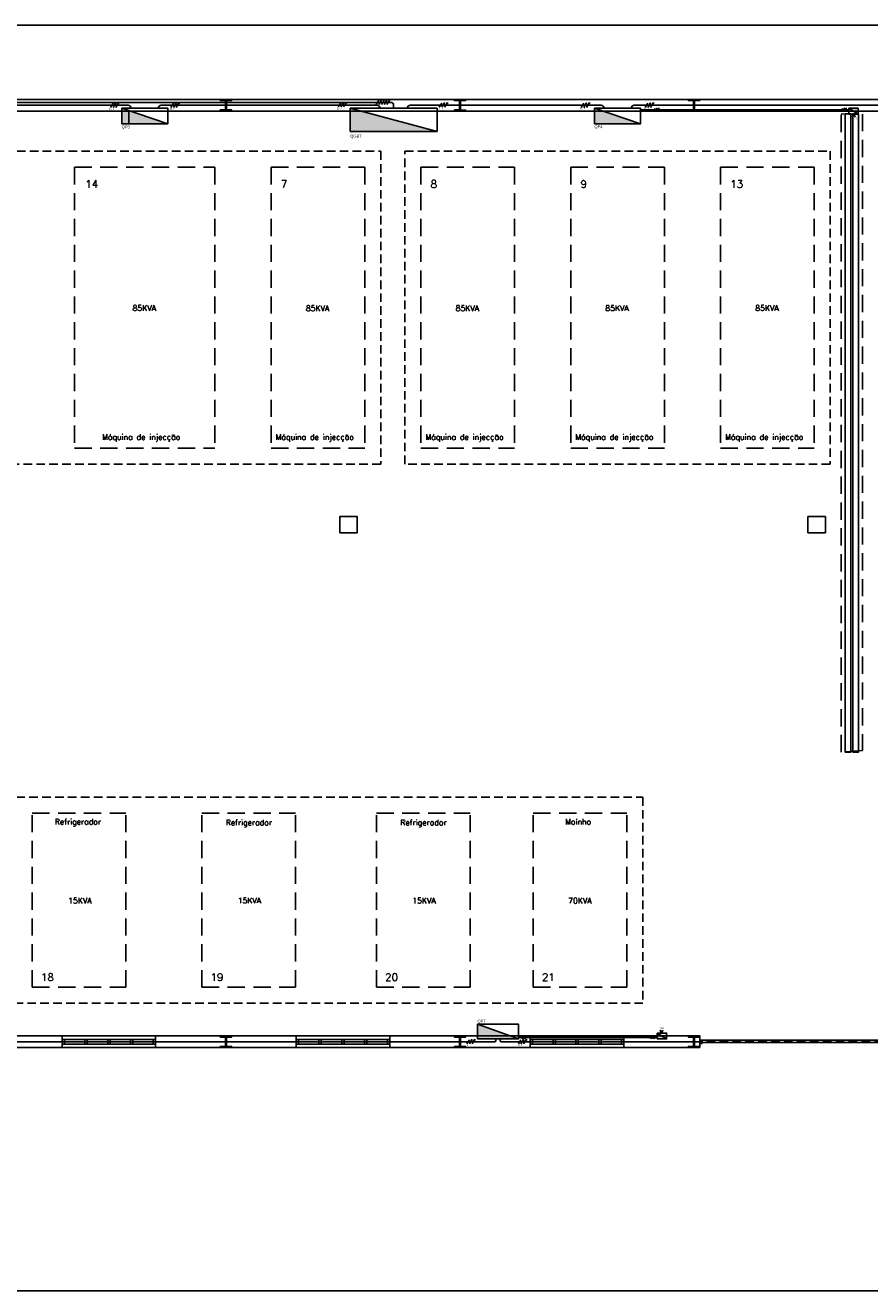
# Model space of a CAD drawing. Header units: millimetres. Extents: x -559 to 10735, y -2326 to 222.
# Tile 38 of 256: x 176 to 225, y 73 to 147. Entities that reach past the tile are written whole.
import ezdxf

# ---------------------------------------------------------------- set-up
doc = ezdxf.new("R2010")
doc.units = ezdxf.units.MM
doc.header["$LTSCALE"] = 4
doc.linetypes.add('HIDDEN', pattern=[0.375, 0.25, -0.125])
doc.linetypes.add('HIDDEN2', pattern=[0.1875, 0.125, -0.0625])
for name, color, linetype in [('Caminhos entre Quadros Eletricos', 2, 'Continuous'), ('Extremos da Area Total', 253, 'Continuous'), ('Identificaçao de Comodos', 251, 'Continuous'), ('Planta Baixa', 251, 'Continuous'), ('Quadros de Alimentaçao', 30, 'Continuous'), ('Quadros de Tomadas', 20, 'Continuous'), ('Separaçao de Cargas', 82, 'Continuous'), ('TRAY', 1, 'Continuous')]:
    doc.layers.add(name, color=color, linetype=linetype)
doc.styles.add('ROMANS8', font='romans8', dxfattribs={"height": 0.2})

# ---------------------------------------------------------------- blocks, each defined once
blk = doc.blocks.new('AUW01D3S-flat-22-flat-1')
at = {"color": 9}
for p, q in [((0, 0.125), (-2, 0.125)), ((0, -0.125), (-2, -0.125))]:
    blk.add_line(p, q, dxfattribs=at)
blk = doc.blocks.new('AUD18D1S-flat-52-flat-1')
at = {"color": 9}
for p, q in [((-2, -0.125), (-2, 0.125)), ((0, 0.125), (0, -0.125))]:
    blk.add_line(p, q, dxfattribs=at)
blk = doc.blocks.new('AUD19D1S-flat-52-flat-1')
at = {"color": 9}
for p, q in [((-2, 0), (-2, 0)), ((0, 0), (0, 0))]:
    blk.add_line(p, q, dxfattribs=at)
blk = doc.blocks.new('AUD37D1S-flat-152-flat-1')
at = {"color": 9}
for p, q in [((-0.05, 0.05), (-0.05, -0.05)), ((0, 0.05), (-0.05, 0.05)), ((0, -0.05), (0, 0.05)), ((-0.05, -0.05), (0, -0.05))]:
    blk.add_line(p, q, dxfattribs=at)
at = {"color": 9, "width": 0.5, "flags": 3}
for p in [(-0.05, 0), (-0.05, -0.05)]:
    blk.add_attdef('JAMBPT', p, '', height=0.01, rotation=180, dxfattribs=at)
at = {"color": 9, "oblique": 36.8699, "width": 1.25, "flags": 3}
for p in [(-0.05, 0.05), (-0.05, 0), (-0.05, -0.05)]:
    blk.add_attdef('JAMBPT', p, '', height=0.00632, rotation=243.4349, dxfattribs=at)
blk = doc.blocks.new('AUD37D1S-flat-151-flat-1')
at = {"color": 9}
for p, q in [((0, -0.05), (0, 0.05)), ((0, 0.05), (0.05, 0.05)), ((0.05, 0.05), (0.05, -0.05)), ((0.05, -0.05), (0, -0.05))]:
    blk.add_line(p, q, dxfattribs=at)
at = {"color": 9, "text_generation_flag": 4, "width": 1.25, "flags": 3}
for p in [(0.05, 0.05), (0.05, 0), (0.05, -0.05)]:
    blk.add_attdef('JAMBPT', p, '', height=0.00632, rotation=296.5651, dxfattribs=at)
at = {"color": 9, "text_generation_flag": 4, "width": 0.5, "flags": 3}
for p in [(0.05, 0), (0.05, -0.05)]:
    blk.add_attdef('JAMBPT', p, '', height=0.01, dxfattribs=at)
blk = doc.blocks.new('AUD40D1S-flat-44-flat-1')
at = {"color": 9}
for p, q in [((-1, 0.05), (-1, -0.05)), ((1, 0.05), (-1, 0.05)), ((1, -0.05), (1, 0.05)), ((-1, -0.05), (1, -0.05))]:
    blk.add_line(p, q, dxfattribs=at)
blk = doc.blocks.new('AUD40D1S-flat-43-flat-1')
at = {"color": 9}
for p, q in [((-1, 0.05), (-1, -0.05)), ((1, 0.05), (-1, 0.05)), ((1, -0.05), (1, 0.05)), ((-1, -0.05), (1, -0.05))]:
    blk.add_line(p, q, dxfattribs=at)
blk = doc.blocks.new('AUD37D1S-flat-150-flat-1')
at = {"color": 9}
for p, q in [((-0.05, 0.05), (-0.05, -0.05)), ((0, 0.05), (-0.05, 0.05)), ((0, -0.05), (0, 0.05)), ((-0.05, -0.05), (0, -0.05))]:
    blk.add_line(p, q, dxfattribs=at)
at = {"color": 9, "width": 0.5, "flags": 3}
for p in [(-0.05, 0), (-0.05, -0.05)]:
    blk.add_attdef('JAMBPT', p, '', height=0.01, rotation=180, dxfattribs=at)
at = {"color": 9, "oblique": 36.8699, "width": 1.25, "flags": 3}
for p in [(-0.05, 0.05), (-0.05, 0), (-0.05, -0.05)]:
    blk.add_attdef('JAMBPT', p, '', height=0.00632, rotation=243.4349, dxfattribs=at)
blk = doc.blocks.new('AUD37D1S-flat-149-flat-1')
at = {"color": 9}
for p, q in [((-0.05, 0.05), (-0.05, -0.05)), ((0, 0.05), (-0.05, 0.05)), ((0, -0.05), (0, 0.05)), ((-0.05, -0.05), (0, -0.05))]:
    blk.add_line(p, q, dxfattribs=at)
at = {"color": 9, "width": 0.5, "flags": 3}
for p in [(-0.05, 0), (-0.05, -0.05)]:
    blk.add_attdef('JAMBPT', p, '', height=0.01, rotation=180, dxfattribs=at)
at = {"color": 9, "oblique": 36.8699, "width": 1.25, "flags": 3}
for p in [(-0.05, 0.05), (-0.05, 0), (-0.05, -0.05)]:
    blk.add_attdef('JAMBPT', p, '', height=0.00632, rotation=243.4349, dxfattribs=at)
blk = doc.blocks.new('AUD37D1S-flat-148-flat-1')
at = {"color": 9}
for p, q in [((-0.05, 0.05), (-0.05, -0.05)), ((0, 0.05), (-0.05, 0.05)), ((0, -0.05), (0, 0.05)), ((-0.05, -0.05), (0, -0.05))]:
    blk.add_line(p, q, dxfattribs=at)
at = {"color": 9, "width": 0.5, "flags": 3}
for p in [(-0.05, 0), (-0.05, -0.05)]:
    blk.add_attdef('JAMBPT', p, '', height=0.01, rotation=180, dxfattribs=at)
at = {"color": 9, "oblique": 36.8699, "width": 1.25, "flags": 3}
for p in [(-0.05, 0.05), (-0.05, 0), (-0.05, -0.05)]:
    blk.add_attdef('JAMBPT', p, '', height=0.00632, rotation=243.4349, dxfattribs=at)
blk = doc.blocks.new('AUW01D1S-flat-68-flat-1')
at = {"color": 9}
blk.add_line((0.21875, 0), (-0.21875, 0), dxfattribs=at)
blk = doc.blocks.new('AUW01D1S-flat-67-flat-1')
at = {"color": 9}
blk.add_line((0.21875, 0), (-0.21875, 0), dxfattribs=at)
blk = doc.blocks.new('AUW01D1S-flat-66-flat-1')
at = {"color": 9}
blk.add_line((0.21875, 0), (-0.21875, 0), dxfattribs=at)
blk = doc.blocks.new('AUW01D1S-flat-65-flat-1')
at = {"color": 9}
blk.add_line((0.21875, 0), (-0.21875, 0), dxfattribs=at)
blk = doc.blocks.new('AUW01D3S-flat-21-flat-1')
at = {"color": 9}
for p, q in [((0, 0.125), (-2, 0.125)), ((0, -0.125), (-2, -0.125))]:
    blk.add_line(p, q, dxfattribs=at)
blk = doc.blocks.new('AUD18D1S-flat-51-flat-1')
at = {"color": 9}
for p, q in [((-2, -0.125), (-2, 0.125)), ((0, 0.125), (0, -0.125))]:
    blk.add_line(p, q, dxfattribs=at)
blk = doc.blocks.new('AUD19D1S-flat-51-flat-1')
at = {"color": 9}
for p, q in [((-2, 0), (-2, 0)), ((0, 0), (0, 0))]:
    blk.add_line(p, q, dxfattribs=at)
blk = doc.blocks.new('AUD37D1S-flat-147-flat-1')
at = {"color": 9}
for p, q in [((-0.05, 0.05), (-0.05, -0.05)), ((0, 0.05), (-0.05, 0.05)), ((0, -0.05), (0, 0.05)), ((-0.05, -0.05), (0, -0.05))]:
    blk.add_line(p, q, dxfattribs=at)
at = {"color": 9, "width": 0.5, "flags": 3}
for p in [(-0.05, 0), (-0.05, -0.05)]:
    blk.add_attdef('JAMBPT', p, '', height=0.01, rotation=180, dxfattribs=at)
at = {"color": 9, "oblique": 36.8699, "width": 1.25, "flags": 3}
for p in [(-0.05, 0.05), (-0.05, 0), (-0.05, -0.05)]:
    blk.add_attdef('JAMBPT', p, '', height=0.00632, rotation=243.4349, dxfattribs=at)
blk = doc.blocks.new('AUD37D1S-flat-146-flat-1')
at = {"color": 9}
for p, q in [((0, -0.05), (0, 0.05)), ((0, 0.05), (0.05, 0.05)), ((0.05, 0.05), (0.05, -0.05)), ((0.05, -0.05), (0, -0.05))]:
    blk.add_line(p, q, dxfattribs=at)
at = {"color": 9, "text_generation_flag": 4, "width": 1.25, "flags": 3}
for p in [(0.05, 0.05), (0.05, 0), (0.05, -0.05)]:
    blk.add_attdef('JAMBPT', p, '', height=0.00632, rotation=296.5651, dxfattribs=at)
at = {"color": 9, "text_generation_flag": 4, "width": 0.5, "flags": 3}
for p in [(0.05, 0), (0.05, -0.05)]:
    blk.add_attdef('JAMBPT', p, '', height=0.01, dxfattribs=at)
blk = doc.blocks.new('AUD40D1S-flat-42-flat-1')
at = {"color": 9}
for p, q in [((-1, 0.05), (-1, -0.05)), ((1, 0.05), (-1, 0.05)), ((1, -0.05), (1, 0.05)), ((-1, -0.05), (1, -0.05))]:
    blk.add_line(p, q, dxfattribs=at)
blk = doc.blocks.new('AUD40D1S-flat-41-flat-1')
at = {"color": 9}
for p, q in [((-1, 0.05), (-1, -0.05)), ((1, 0.05), (-1, 0.05)), ((1, -0.05), (1, 0.05)), ((-1, -0.05), (1, -0.05))]:
    blk.add_line(p, q, dxfattribs=at)
blk = doc.blocks.new('AUD37D1S-flat-145-flat-1')
at = {"color": 9}
for p, q in [((-0.05, 0.05), (-0.05, -0.05)), ((0, 0.05), (-0.05, 0.05)), ((0, -0.05), (0, 0.05)), ((-0.05, -0.05), (0, -0.05))]:
    blk.add_line(p, q, dxfattribs=at)
at = {"color": 9, "width": 0.5, "flags": 3}
for p in [(-0.05, 0), (-0.05, -0.05)]:
    blk.add_attdef('JAMBPT', p, '', height=0.01, rotation=180, dxfattribs=at)
at = {"color": 9, "oblique": 36.8699, "width": 1.25, "flags": 3}
for p in [(-0.05, 0.05), (-0.05, 0), (-0.05, -0.05)]:
    blk.add_attdef('JAMBPT', p, '', height=0.00632, rotation=243.4349, dxfattribs=at)
blk = doc.blocks.new('AUD37D1S-flat-144-flat-1')
at = {"color": 9}
for p, q in [((-0.05, 0.05), (-0.05, -0.05)), ((0, 0.05), (-0.05, 0.05)), ((0, -0.05), (0, 0.05)), ((-0.05, -0.05), (0, -0.05))]:
    blk.add_line(p, q, dxfattribs=at)
at = {"color": 9, "width": 0.5, "flags": 3}
for p in [(-0.05, 0), (-0.05, -0.05)]:
    blk.add_attdef('JAMBPT', p, '', height=0.01, rotation=180, dxfattribs=at)
at = {"color": 9, "oblique": 36.8699, "width": 1.25, "flags": 3}
for p in [(-0.05, 0.05), (-0.05, 0), (-0.05, -0.05)]:
    blk.add_attdef('JAMBPT', p, '', height=0.00632, rotation=243.4349, dxfattribs=at)
blk = doc.blocks.new('AUD37D1S-flat-143-flat-1')
at = {"color": 9}
for p, q in [((-0.05, 0.05), (-0.05, -0.05)), ((0, 0.05), (-0.05, 0.05)), ((0, -0.05), (0, 0.05)), ((-0.05, -0.05), (0, -0.05))]:
    blk.add_line(p, q, dxfattribs=at)
at = {"color": 9, "width": 0.5, "flags": 3}
for p in [(-0.05, 0), (-0.05, -0.05)]:
    blk.add_attdef('JAMBPT', p, '', height=0.01, rotation=180, dxfattribs=at)
at = {"color": 9, "oblique": 36.8699, "width": 1.25, "flags": 3}
for p in [(-0.05, 0.05), (-0.05, 0), (-0.05, -0.05)]:
    blk.add_attdef('JAMBPT', p, '', height=0.00632, rotation=243.4349, dxfattribs=at)
blk = doc.blocks.new('AUW01D1S-flat-64-flat-1')
at = {"color": 9}
blk.add_line((0.21875, 0), (-0.21875, 0), dxfattribs=at)
blk = doc.blocks.new('AUW01D1S-flat-63-flat-1')
at = {"color": 9}
blk.add_line((0.21875, 0), (-0.21875, 0), dxfattribs=at)
blk = doc.blocks.new('AUW01D1S-flat-62-flat-1')
at = {"color": 9}
blk.add_line((0.21875, 0), (-0.21875, 0), dxfattribs=at)
blk = doc.blocks.new('AUW01D1S-flat-61-flat-1')
at = {"color": 9}
blk.add_line((0.21875, 0), (-0.21875, 0), dxfattribs=at)
blk = doc.blocks.new('AUW01D3S-flat-20-flat-1')
at = {"color": 9}
for p, q in [((0, 0.125), (-2, 0.125)), ((0, -0.125), (-2, -0.125))]:
    blk.add_line(p, q, dxfattribs=at)
blk = doc.blocks.new('AUD18D1S-flat-50-flat-1')
at = {"color": 9}
for p, q in [((-2, -0.125), (-2, 0.125)), ((0, 0.125), (0, -0.125))]:
    blk.add_line(p, q, dxfattribs=at)
blk = doc.blocks.new('AUD19D1S-flat-50-flat-1')
at = {"color": 9}
for p, q in [((-2, 0), (-2, 0)), ((0, 0), (0, 0))]:
    blk.add_line(p, q, dxfattribs=at)
blk = doc.blocks.new('AUD37D1S-flat-142-flat-1')
at = {"color": 9}
for p, q in [((-0.05, 0.05), (-0.05, -0.05)), ((0, 0.05), (-0.05, 0.05)), ((0, -0.05), (0, 0.05)), ((-0.05, -0.05), (0, -0.05))]:
    blk.add_line(p, q, dxfattribs=at)
at = {"color": 9, "width": 0.5, "flags": 3}
for p in [(-0.05, 0), (-0.05, -0.05)]:
    blk.add_attdef('JAMBPT', p, '', height=0.01, rotation=180, dxfattribs=at)
at = {"color": 9, "oblique": 36.8699, "width": 1.25, "flags": 3}
for p in [(-0.05, 0.05), (-0.05, 0), (-0.05, -0.05)]:
    blk.add_attdef('JAMBPT', p, '', height=0.00632, rotation=243.4349, dxfattribs=at)
blk = doc.blocks.new('AUD37D1S-flat-141-flat-1')
at = {"color": 9}
for p, q in [((0, -0.05), (0, 0.05)), ((0, 0.05), (0.05, 0.05)), ((0.05, 0.05), (0.05, -0.05)), ((0.05, -0.05), (0, -0.05))]:
    blk.add_line(p, q, dxfattribs=at)
at = {"color": 9, "text_generation_flag": 4, "width": 1.25, "flags": 3}
for p in [(0.05, 0.05), (0.05, 0), (0.05, -0.05)]:
    blk.add_attdef('JAMBPT', p, '', height=0.00632, rotation=296.5651, dxfattribs=at)
at = {"color": 9, "text_generation_flag": 4, "width": 0.5, "flags": 3}
for p in [(0.05, 0), (0.05, -0.05)]:
    blk.add_attdef('JAMBPT', p, '', height=0.01, dxfattribs=at)
blk = doc.blocks.new('AUD40D1S-flat-40-flat-1')
at = {"color": 9}
for p, q in [((-1, 0.05), (-1, -0.05)), ((1, 0.05), (-1, 0.05)), ((1, -0.05), (1, 0.05)), ((-1, -0.05), (1, -0.05))]:
    blk.add_line(p, q, dxfattribs=at)
blk = doc.blocks.new('AUD40D1S-flat-39-flat-1')
at = {"color": 9}
for p, q in [((-1, 0.05), (-1, -0.05)), ((1, 0.05), (-1, 0.05)), ((1, -0.05), (1, 0.05)), ((-1, -0.05), (1, -0.05))]:
    blk.add_line(p, q, dxfattribs=at)
blk = doc.blocks.new('AUD37D1S-flat-140-flat-1')
at = {"color": 9}
for p, q in [((-0.05, 0.05), (-0.05, -0.05)), ((0, 0.05), (-0.05, 0.05)), ((0, -0.05), (0, 0.05)), ((-0.05, -0.05), (0, -0.05))]:
    blk.add_line(p, q, dxfattribs=at)
at = {"color": 9, "width": 0.5, "flags": 3}
for p in [(-0.05, 0), (-0.05, -0.05)]:
    blk.add_attdef('JAMBPT', p, '', height=0.01, rotation=180, dxfattribs=at)
at = {"color": 9, "oblique": 36.8699, "width": 1.25, "flags": 3}
for p in [(-0.05, 0.05), (-0.05, 0), (-0.05, -0.05)]:
    blk.add_attdef('JAMBPT', p, '', height=0.00632, rotation=243.4349, dxfattribs=at)
blk = doc.blocks.new('AUD37D1S-flat-139-flat-1')
at = {"color": 9}
for p, q in [((-0.05, 0.05), (-0.05, -0.05)), ((0, 0.05), (-0.05, 0.05)), ((0, -0.05), (0, 0.05)), ((-0.05, -0.05), (0, -0.05))]:
    blk.add_line(p, q, dxfattribs=at)
at = {"color": 9, "width": 0.5, "flags": 3}
for p in [(-0.05, 0), (-0.05, -0.05)]:
    blk.add_attdef('JAMBPT', p, '', height=0.01, rotation=180, dxfattribs=at)
at = {"color": 9, "oblique": 36.8699, "width": 1.25, "flags": 3}
for p in [(-0.05, 0.05), (-0.05, 0), (-0.05, -0.05)]:
    blk.add_attdef('JAMBPT', p, '', height=0.00632, rotation=243.4349, dxfattribs=at)
blk = doc.blocks.new('AUD37D1S-flat-138-flat-1')
at = {"color": 9}
for p, q in [((-0.05, 0.05), (-0.05, -0.05)), ((0, 0.05), (-0.05, 0.05)), ((0, -0.05), (0, 0.05)), ((-0.05, -0.05), (0, -0.05))]:
    blk.add_line(p, q, dxfattribs=at)
at = {"color": 9, "width": 0.5, "flags": 3}
for p in [(-0.05, 0), (-0.05, -0.05)]:
    blk.add_attdef('JAMBPT', p, '', height=0.01, rotation=180, dxfattribs=at)
at = {"color": 9, "oblique": 36.8699, "width": 1.25, "flags": 3}
for p in [(-0.05, 0.05), (-0.05, 0), (-0.05, -0.05)]:
    blk.add_attdef('JAMBPT', p, '', height=0.00632, rotation=243.4349, dxfattribs=at)
blk = doc.blocks.new('AUW01D1S-flat-60-flat-1')
at = {"color": 9}
blk.add_line((0.21875, 0), (-0.21875, 0), dxfattribs=at)
blk = doc.blocks.new('AUW01D1S-flat-59-flat-1')
at = {"color": 9}
blk.add_line((0.21875, 0), (-0.21875, 0), dxfattribs=at)
blk = doc.blocks.new('AUW01D1S-flat-58-flat-1')
at = {"color": 9}
blk.add_line((0.21875, 0), (-0.21875, 0), dxfattribs=at)
blk = doc.blocks.new('AUW01D1S-flat-57-flat-1')
at = {"color": 9}
blk.add_line((0.21875, 0), (-0.21875, 0), dxfattribs=at)
blk = doc.blocks.new('AUD18D1S-flat-22-flat-1')
at = {"color": 9}
for p, q in [((0, -0.125), (0, 0.125)), ((4.75, 0.125), (4.75, -0.125))]:
    blk.add_line(p, q, dxfattribs=at)
blk = doc.blocks.new('AUD19D1S-flat-22-flat-1')
at = {"color": 9}
for p, q in [((0, 0), (0, 0)), ((4.75, 0), (4.75, 0))]:
    blk.add_line(p, q, dxfattribs=at)
blk = doc.blocks.new('AUD37D1S-flat-62-flat-1')
at = {"color": 9}
for p, q in [((0, 0.0375), (0, -0.0375)), ((0.05, 0.0375), (0, 0.0375)), ((0.05, -0.0375), (0.05, 0.0375)), ((0, -0.0375), (0.05, -0.0375))]:
    blk.add_line(p, q, dxfattribs=at)
at = {"color": 9, "oblique": 22.61986, "width": 1.083333, "flags": 3}
for p in [(0.05, 0.0375), (0.05, 0), (0.05, -0.0375)]:
    blk.add_attdef('JAMBPT', p, '', height=0.00588, rotation=56.30993, dxfattribs=at)
at = {"color": 9, "width": 0.666667, "flags": 3}
for p in [(0.05, 0.0375), (0.05, 0)]:
    blk.add_attdef('JAMBPT', p, '', height=0.0075, dxfattribs=at)
blk = doc.blocks.new('AUD41D1S-flat-12-flat-1')
at = {"color": 9}
for p, q in [((-2.375, 0.0375), (-2.375, -0.0375)), ((2.375, -0.0375), (2.375, 0.0375))]:
    blk.add_line(p, q, dxfattribs=at)
blk = doc.blocks.new('AUD10D1S-flat-1-flat-1')
at = {"color": 9}
for p, q in [((0, 0), (0, -0.05)), ((4.65, 0), (0, 0)), ((4.65, -0.05), (4.65, 0)), ((0, -0.05), (4.65, -0.05))]:
    blk.add_line(p, q, dxfattribs=at)

msp = doc.modelspace()

# ---------------------------------------------------------------- hatches: boundary and pattern name
at = {"layer": 'Quadros de Alimentaçao'}
h = msp.add_hatch(color=256, dxfattribs=at)
h.dxf.hatch_style = 1
h.paths.add_polyline_path([(181.698, 141.876), (181.199, 141.876), (181.199, 141.146), (183.874, 141.146)])
h.paths.add_polyline_path([(181.199, 142.043), (181.199, 141.876), (181.698, 141.876)])
h.paths.add_polyline_path([(195.099, 141.876), (194.473, 141.876), (194.473, 140.697), (199.511, 140.697)])
h.paths.add_polyline_path([(194.473, 142.043), (194.473, 141.876), (195.099, 141.876)])
h.paths.add_polyline_path([(209.16, 141.876), (208.661, 141.876), (208.661, 141.146), (211.335, 141.146)])
h.paths.add_polyline_path([(208.661, 142.043), (208.661, 141.876), (209.16, 141.876)])
h.paths.add_polyline_path([(238.446, 141.876), (237.957, 141.876), (237.957, 141.143), (240.631, 141.143)])
h.paths.add_polyline_path([(237.957, 142.04), (237.957, 141.876), (238.446, 141.876)])
h.paths.add_polyline_path([(89.23, 119.643), (89.23, 118.738), (93.191, 118.738)])
h.paths.add_polyline_path([(85.062, 141.876), (84.33, 141.876), (84.33, 141.138), (88.291, 141.138)])
h.paths.add_polyline_path([(84.33, 142.043), (84.33, 141.876), (85.062, 141.876)])
h.paths.add_polyline_path([(148.3, 142.043), (148.3, 141.876), (148.799, 141.876)])
h.paths.add_polyline_path([(148.799, 141.876), (148.3, 141.876), (148.3, 141.146), (150.974, 141.146)])
h.paths.add_polyline_path([(113.926, 142.043), (113.926, 141.876), (114.426, 141.876)])
h.paths.add_polyline_path([(114.426, 141.876), (113.926, 141.876), (113.926, 141.472), (115.634, 141.472)])
h.paths.add_polyline_path([(62.998, 119.231), (62.998, 118.738), (64.346, 118.738)])
h.paths.add_polyline_path([(64.346, 118.738), (62.998, 118.738), (62.998, 118.67), (64.532, 118.67)])
h.paths.add_polyline_path([(55.125, 95.926), (54.29, 93.554), (55.125, 93.554)])
h.paths.add_polyline_path([(55.295, 96.408), (55.125, 95.926), (55.125, 93.554), (55.295, 93.554)])
h = msp.add_hatch(dxfattribs=at)
h.set_pattern_fill('ANGLE', color=256)
h.set_pattern_definition([(0, (0, 0), (0, 6.985), [5.08, -1.905]), (90, (0, 0), (-6.985, 4e-16), [5.08, -1.905])])
h.paths.add_polyline_path([(148.799, 141.876), (148.3, 141.876), (148.3, 141.146), (150.974, 141.146)])
h.paths.add_polyline_path([(148.3, 142.043), (148.3, 141.876), (148.799, 141.876)])
h.paths.add_polyline_path([(181.199, 142.043), (181.199, 141.876), (181.698, 141.876)])
h.paths.add_polyline_path([(181.698, 141.876), (181.199, 141.876), (181.199, 141.146), (183.874, 141.146)])
h = msp.add_hatch(color=256, dxfattribs=at)
h.dxf.hatch_style = 1
h.paths.add_polyline_path([(201.87, 88.865), (201.87, 88.177), (203.773, 88.177)])
h.paths.add_polyline_path([(203.773, 88.177), (201.87, 88.177), (201.87, 88.007), (204.243, 88.007)])
at = {"layer": 'Quadros de Tomadas'}
h = msp.add_hatch(color=256, dxfattribs=at)
h.dxf.hatch_style = 1
h.paths.add_polyline_path([(212.568, 88.177), (212.303, 88.177), (212.303, 88.007), (212.841, 88.007)])
h.paths.add_polyline_path([(212.303, 88.341), (212.303, 88.177), (212.568, 88.177)])
h.paths.add_polyline_path([(158.189, 88.177), (157.924, 88.177), (157.924, 88.007), (158.462, 88.007)])
h.paths.add_polyline_path([(157.924, 88.341), (157.924, 88.177), (158.189, 88.177)])
h.paths.add_polyline_path([(103.576, 88.177), (103.361, 88.177), (103.361, 87.975), (103.899, 87.975)])
h.paths.add_polyline_path([(103.361, 88.31), (103.361, 88.177), (103.576, 88.177)])
h.paths.add_polyline_path([(133.742, 142.043), (133.204, 142.043), (133.473, 141.876), (133.742, 141.876)])
h.paths.add_polyline_path([(133.742, 141.876), (133.473, 141.876), (133.742, 141.709)])
h.paths.add_polyline_path([(164.616, 142.043), (164.077, 142.043), (164.347, 141.876), (164.616, 141.876)])
h.paths.add_polyline_path([(164.616, 141.876), (164.347, 141.876), (164.616, 141.709)])
h.paths.add_polyline_path([(223.968, 142.043), (223.429, 142.043), (223.699, 141.876), (223.968, 141.876)])
h.paths.add_polyline_path([(223.968, 141.876), (223.699, 141.876), (223.968, 141.709)])

# ---------------------------------------------------------------- linework, layer by layer
at = {"layer": 'Caminhos entre Quadros Eletricos'}
for p, q in [((195.11, 142.386), (79.161, 142.386)), ((150.602, 142.216), (181.574, 142.216)), ((180.549, 142.096), (180.702, 142.335)), ((180.702, 142.096), (180.824, 142.287)), ((180.855, 142.335), (180.855, 142.335)), ((180.855, 142.096), (181.008, 142.335)), ((180.956, 142.335), (181.059, 142.335)), ((183.501, 142.216), (196.03, 142.216)), ((184.063, 142.096), (184.216, 142.335)), ((184.216, 142.096), (184.337, 142.287)), ((184.368, 142.335), (184.368, 142.335)), ((184.368, 142.096), (184.521, 142.335)), ((184.469, 142.335), (184.573, 142.335)), ((193.777, 142.121), (193.929, 142.359)), ((193.929, 142.121), (194.051, 142.311)), ((194.082, 142.359), (194.082, 142.359)), ((194.082, 142.121), (194.235, 142.359)), ((194.183, 142.359), (194.287, 142.359)), ((195.11, 142.386), (196.817, 142.386)), ((195.984, 142.266), (196.137, 142.505)), ((196.137, 142.266), (196.289, 142.505)), ((196.289, 142.266), (196.442, 142.505)), ((196.442, 142.266), (196.564, 142.457)), ((196.595, 142.505), (196.595, 142.505)), ((196.595, 142.266), (196.747, 142.505)), ((196.696, 142.505), (196.799, 142.505)), ((196.992, 142.043), (196.992, 142.211)), ((209.039, 142.216), (197.951, 142.216)), ((199.64, 142.11), (199.793, 142.349)), ((199.793, 142.11), (199.914, 142.3)), ((199.945, 142.349), (199.945, 142.349)), ((199.945, 142.11), (200.098, 142.349)), ((200.047, 142.349), (200.15, 142.349)), ((207.888, 142.096), (208.04, 142.335)), ((208.04, 142.096), (208.162, 142.287)), ((208.193, 142.335), (208.193, 142.335)), ((208.193, 142.096), (208.346, 142.335)), ((208.294, 142.335), (208.398, 142.335)), ((238.329, 142.212), (210.96, 142.216)), ((211.607, 142.096), (211.76, 142.335)), ((211.76, 142.096), (211.882, 142.286)), ((211.912, 142.335), (211.913, 142.335)), ((211.913, 142.096), (212.065, 142.335)), ((212.014, 142.335), (212.117, 142.335)), ((173.63, 87.837), (202.852, 87.837)), ((201.238, 87.717), (201.391, 87.956)), ((201.391, 87.717), (201.513, 87.908)), ((201.544, 87.956), (201.544, 87.956)), ((201.544, 87.717), (201.697, 87.956)), ((201.645, 87.956), (201.748, 87.956)), ((202.933, 87.918), (202.933, 88.007)), ((203.18, 87.918), (203.18, 88.007)), ((214.414, 87.837), (203.261, 87.837)), ((204.236, 87.717), (204.388, 87.956)), ((204.388, 87.717), (204.51, 87.908)), ((204.541, 87.956), (204.541, 87.956)), ((204.541, 87.717), (204.694, 87.956)), ((204.642, 87.956), (204.745, 87.956))]:
    msp.add_line(p, q, dxfattribs=at)
at = {"layer": 'Caminhos entre Quadros Eletricos', "linetype": 'HIDDEN2'}
msp.add_line((214.414, 87.837), (228.009, 87.836), dxfattribs=at)
at = {"layer": 'Caminhos entre Quadros Eletricos'}
for points in [[(181.747, 142.043, 0.419009), (181.572, 142.216, -0.008172)], [(183.326, 142.043, -0.419009), (183.501, 142.216, 0.008172)], [(196.202, 142.043, 0.419009), (196.027, 142.216, -0.008172)], [(196.992, 142.211, 0.40946), (196.817, 142.386, -0.008172)], [(197.782, 142.043, -0.419009), (197.957, 142.216, 0.008172)], [(209.208, 142.043, 0.419009), (209.033, 142.216, -0.008172)], [(210.788, 142.043, -0.419009), (210.963, 142.216, 0.008172)]]:
    msp.add_lwpolyline(points, format="xyb", dxfattribs=at)
for centre in [(180.839, 142.311), (184.353, 142.311), (194.067, 142.335), (196.579, 142.481), (199.93, 142.325), (208.178, 142.311), (211.897, 142.311), (201.528, 87.932), (204.525, 87.932)]:
    msp.add_circle(centre, 0.0286, dxfattribs=at)
for centre, start, end in [((202.852, 87.918), 270, 0), ((203.261, 87.918), 180, 270)]:
    msp.add_arc(centre, 0.0809, start, end, dxfattribs=at)
at = {"layer": 'Extremos da Area Total'}
msp.add_lwpolyline([(21.355, 138.299), (21.355, 146.86), (275.645, 146.86), (275.645, 73.385), (21.355, 73.385), (21.355, 136.858)], dxfattribs=at)
at = {"layer": 'Planta Baixa'}
for p, q in [((94.195, 142.556), (245.709, 142.556)), ((94.195, 141.876), (245.709, 141.876)), ((177.735, 88.177), (173.317, 88.177)), ((183.173, 88.177), (191.33, 88.177)), ((196.768, 88.177), (204.925, 88.177)), ((210.363, 88.177), (214.781, 88.177)), ((173.317, 87.497), (177.735, 87.497)), ((183.173, 87.497), (191.33, 87.497)), ((196.768, 87.497), (204.925, 87.497)), ((210.363, 87.497), (214.781, 87.497)), ((221.239, 87.939), (221.239, 87.803))]:
    msp.add_line(p, q, dxfattribs=at)
at = {"layer": 'Planta Baixa', "linetype": 'HIDDEN'}
for p, q in [((178.458, 138.618), (186.615, 138.618)), ((178.458, 138.618), (178.458, 122.304)), ((186.615, 138.618), (186.615, 122.304)), ((189.878, 138.618), (189.878, 122.304)), ((189.878, 138.618), (195.316, 138.618)), ((195.316, 138.618), (195.316, 122.304)), ((198.578, 138.618), (204.016, 138.618)), ((198.578, 138.618), (198.578, 122.304)), ((204.016, 138.618), (204.016, 122.304)), ((207.279, 138.618), (207.279, 122.304)), ((207.279, 138.618), (212.717, 138.618)), ((212.717, 138.618), (212.717, 122.304)), ((215.98, 138.618), (221.418, 138.618)), ((215.98, 138.618), (215.98, 122.304)), ((221.418, 138.618), (221.418, 122.304)), ((178.458, 122.304), (186.615, 122.304)), ((189.878, 122.304), (195.316, 122.304)), ((198.578, 122.304), (204.016, 122.304)), ((207.279, 122.304), (212.717, 122.304)), ((215.98, 122.304), (221.418, 122.304)), ((176.011, 91.001), (176.011, 101.116)), ((176.011, 101.116), (181.449, 101.116)), ((181.449, 91.001), (181.449, 101.116)), ((185.854, 101.116), (191.292, 101.116)), ((185.854, 91.001), (185.854, 101.116)), ((191.292, 91.001), (191.292, 101.116)), ((195.995, 101.116), (201.433, 101.116)), ((195.995, 91.001), (195.995, 101.116)), ((201.433, 91.001), (201.433, 101.116)), ((205.104, 91.001), (205.104, 101.116)), ((205.104, 101.116), (210.542, 101.116)), ((210.542, 91.001), (210.542, 101.116)), ((176.011, 91.001), (181.449, 91.001)), ((185.854, 91.001), (191.292, 91.001)), ((195.995, 91.001), (201.433, 91.001)), ((205.104, 91.001), (210.542, 91.001))]:
    msp.add_line(p, q, dxfattribs=at)
at = {"layer": 'Planta Baixa'}
for points in [[(187.578, 142.542), (187.578, 142.488), (187.306, 142.488, 0.414214), (187.279, 142.461), (187.279, 141.971, 0.414214), (187.306, 141.944), (187.578, 141.944), (187.578, 141.89), (186.925, 141.89), (186.925, 141.944), (187.197, 141.944, 0.414214), (187.225, 141.971), (187.225, 142.461, 0.414214), (187.197, 142.488), (186.925, 142.488), (186.925, 142.542)], [(201.174, 142.541), (201.174, 142.486), (200.902, 142.488, 0.414214), (200.875, 142.46), (200.873, 141.971, 0.414214), (200.9, 141.944), (201.171, 141.942), (201.171, 141.888), (200.519, 141.891), (200.519, 141.946), (200.791, 141.944, 0.414214), (200.818, 141.971), (200.821, 142.461, 0.414214), (200.794, 142.488), (200.522, 142.489), (200.522, 142.544)], [(214.768, 142.542), (214.768, 142.488), (214.496, 142.488, 0.414214), (214.469, 142.461), (214.469, 141.971, 0.414214), (214.496, 141.944), (214.768, 141.944), (214.768, 141.89), (214.115, 141.89), (214.115, 141.944), (214.387, 141.944, 0.414214), (214.414, 141.971), (214.414, 142.461, 0.414214), (214.387, 142.488), (214.115, 142.488), (214.115, 142.542)], [(187.578, 87.51), (187.578, 87.565), (187.306, 87.565, -0.414214), (187.279, 87.592), (187.279, 88.081, -0.414214), (187.306, 88.109), (187.578, 88.109), (187.578, 88.163), (186.925, 88.163), (186.925, 88.109), (187.197, 88.109, -0.414214), (187.225, 88.081), (187.225, 87.592, -0.414214), (187.197, 87.565), (186.925, 87.565), (186.925, 87.51)], [(201.174, 87.512), (201.174, 87.566), (200.902, 87.565, -0.414214), (200.875, 87.592), (200.873, 88.081, -0.414214), (200.9, 88.109), (201.171, 88.11), (201.171, 88.165), (200.519, 88.161), (200.519, 88.107), (200.791, 88.108, -0.414214), (200.818, 88.081), (200.821, 87.592, -0.414214), (200.794, 87.564), (200.522, 87.563), (200.522, 87.509)], [(214.768, 87.51), (214.768, 87.565), (214.496, 87.565, -0.414214), (214.469, 87.592), (214.469, 88.081, -0.414214), (214.496, 88.109), (214.768, 88.109), (214.768, 88.163), (214.115, 88.163), (214.115, 88.109), (214.387, 88.109, -0.414214), (214.414, 88.081), (214.414, 87.592, -0.414214), (214.387, 87.565), (214.115, 87.565), (214.115, 87.51)]]:
    msp.add_lwpolyline(points, format="xyb", close=True, dxfattribs=at)
for points in [[(193.863, 117.397), (194.877, 117.397), (194.877, 118.333), (193.863, 118.333)], [(221.052, 117.397), (222.066, 117.397), (222.066, 118.333), (221.052, 118.333)]]:
    msp.add_lwpolyline(points, close=True, dxfattribs=at)
at = {"layer": 'Quadros de Alimentaçao'}
for p, q in [((181.199, 142.043), (183.874, 141.146)), ((194.473, 142.043), (199.511, 140.697)), ((208.661, 142.043), (211.335, 141.146)), ((201.87, 88.865), (204.243, 88.007))]:
    msp.add_line(p, q, dxfattribs=at)
for points in [[(181.199, 142.043), (183.874, 142.043), (183.874, 141.146), (181.199, 141.146)], [(194.473, 142.043), (199.511, 142.043), (199.511, 140.697), (194.473, 140.697)], [(208.661, 142.043), (211.335, 142.043), (211.335, 141.146), (208.661, 141.146)], [(201.87, 88.007), (204.243, 88.007), (204.243, 88.865), (201.87, 88.865)]]:
    msp.add_lwpolyline(points, close=True, dxfattribs=at)
at = {"layer": 'Quadros de Tomadas'}
for p, q in [((211.335, 141.96), (223.429, 141.96)), ((212.087, 141.88), (212.189, 142.039)), ((212.189, 141.88), (212.27, 142.007)), ((212.29, 141.88), (212.392, 142.039)), ((212.358, 142.039), (212.427, 142.039)), ((222.973, 141.88), (223.075, 142.039)), ((223.075, 141.88), (223.156, 142.007)), ((223.177, 141.88), (223.279, 142.039)), ((223.244, 142.039), (223.313, 142.039)), ((223.968, 141.709), (223.429, 142.043)), ((223.795, 141.621), (223.641, 141.621)), ((223.718, 141.621), (223.718, 141.709)), ((204.43, 88.012), (204.532, 88.171)), ((204.634, 88.012), (204.736, 88.171)), ((204.702, 88.171), (204.77, 88.171)), ((211.915, 88.012), (212.017, 88.171)), ((212.119, 88.012), (212.22, 88.171)), ((212.186, 88.171), (212.255, 88.171)), ((212.303, 88.341), (212.841, 88.007)), ((212.475, 88.429), (212.63, 88.429)), ((212.552, 88.429), (212.552, 88.341)), ((204.243, 88.092), (212.303, 88.092)), ((204.532, 88.012), (204.613, 88.139)), ((212.017, 88.012), (212.098, 88.139))]:
    msp.add_line(p, q, dxfattribs=at)
for points in [[(223.968, 141.709), (223.429, 141.709), (223.429, 142.043), (223.968, 142.043)], [(212.303, 88.341), (212.841, 88.341), (212.841, 88.007), (212.303, 88.007)]]:
    msp.add_lwpolyline(points, close=True, dxfattribs=at)
for points in [[(223.641, 141.709), (223.795, 141.709)], [(212.63, 88.341), (212.475, 88.341)]]:
    msp.add_lwpolyline(points, dxfattribs=at)
for centre in [(212.28, 142.023), (223.167, 142.023), (204.624, 88.155), (212.108, 88.155)]:
    msp.add_circle(centre, 0.0191, dxfattribs=at)
for centre, start, end in [((223.718, 141.543), 0, 180), ((212.552, 88.507), 180, 0)]:
    msp.add_arc(centre, 0.0775, start, end, dxfattribs=at)
at = {"layer": 'Separaçao de Cargas', "linetype": 'HIDDEN2'}
for points in [[(166.11, 139.546), (196.244, 139.546), (196.244, 121.375), (166.11, 121.375)], [(197.65, 139.546), (222.346, 139.546), (222.346, 121.375), (197.65, 121.375)], [(175.082, 102.045), (211.471, 102.045), (211.471, 90.073), (175.082, 90.073)]]:
    msp.add_lwpolyline(points, close=True, dxfattribs=at)
at = {"layer": 'TRAY', "linetype": 'HIDDEN'}
msp.add_lwpolyline([(222.973, 141.721), (224.225, 141.706), (224.225, 104.744), (222.973, 104.654)], close=True, dxfattribs=at)
at = {"layer": 'TRAY'}
for points in [[(223.217, 141.721), (223.536, 141.721), (223.536, 104.654), (223.217, 104.654)], [(223.663, 141.721), (223.981, 141.721), (223.981, 104.654), (223.663, 104.654)]]:
    msp.add_lwpolyline(points, close=True, dxfattribs=at)

# ---------------------------------------------------------------- block references
at = {"layer": 'Planta Baixa', "xscale": 2.718962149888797, "yscale": 2.718962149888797, "zscale": 2.718962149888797}
for name, p in [('AUW01D3S-flat-20-flat-1', (183.173, 87.837)), ('AUD18D1S-flat-50-flat-1', (183.173, 87.837)), ('AUW01D3S-flat-21-flat-1', (196.768, 87.837)), ('AUD18D1S-flat-51-flat-1', (196.768, 87.837)), ('AUW01D3S-flat-22-flat-1', (210.363, 87.837)), ('AUD18D1S-flat-52-flat-1', (210.363, 87.837)), ('AUD18D1S-flat-22-flat-1', (214.781, 87.837)), ('AUD37D1S-flat-141-flat-1', (177.735, 87.837)), ('AUD40D1S-flat-40-flat-1', (180.454, 87.837)), ('AUD40D1S-flat-39-flat-1', (180.454, 87.837)), ('AUD19D1S-flat-50-flat-1', (183.173, 87.837)), ('AUW01D1S-flat-57-flat-1', (178.466, 87.837)), ('AUD37D1S-flat-138-flat-1', (179.197, 87.837)), ('AUW01D1S-flat-58-flat-1', (179.792, 87.837)), ('AUD37D1S-flat-139-flat-1', (180.522, 87.837)), ('AUW01D1S-flat-59-flat-1', (181.117, 87.837)), ('AUD37D1S-flat-140-flat-1', (181.848, 87.837)), ('AUW01D1S-flat-60-flat-1', (182.443, 87.837)), ('AUD37D1S-flat-142-flat-1', (183.173, 87.837)), ('AUD37D1S-flat-146-flat-1', (191.33, 87.837)), ('AUD40D1S-flat-42-flat-1', (194.049, 87.837)), ('AUD40D1S-flat-41-flat-1', (194.049, 87.837)), ('AUD19D1S-flat-51-flat-1', (196.768, 87.837)), ('AUW01D1S-flat-61-flat-1', (192.061, 87.837)), ('AUD37D1S-flat-143-flat-1', (192.792, 87.837)), ('AUW01D1S-flat-62-flat-1', (193.386, 87.837)), ('AUD37D1S-flat-144-flat-1', (194.117, 87.837)), ('AUW01D1S-flat-63-flat-1', (194.712, 87.837)), ('AUD37D1S-flat-145-flat-1', (195.443, 87.837)), ('AUW01D1S-flat-64-flat-1', (196.037, 87.837)), ('AUD37D1S-flat-147-flat-1', (196.768, 87.837)), ('AUD37D1S-flat-151-flat-1', (204.925, 87.837)), ('AUD40D1S-flat-44-flat-1', (207.644, 87.837)), ('AUD40D1S-flat-43-flat-1', (207.644, 87.837)), ('AUD19D1S-flat-52-flat-1', (210.363, 87.837)), ('AUW01D1S-flat-65-flat-1', (205.656, 87.837)), ('AUD37D1S-flat-148-flat-1', (206.386, 87.837)), ('AUW01D1S-flat-66-flat-1', (206.981, 87.837)), ('AUD37D1S-flat-149-flat-1', (207.712, 87.837)), ('AUW01D1S-flat-67-flat-1', (208.307, 87.837)), ('AUD37D1S-flat-150-flat-1', (209.037, 87.837)), ('AUW01D1S-flat-68-flat-1', (209.632, 87.837)), ('AUD37D1S-flat-152-flat-1', (210.363, 87.837)), ('AUD37D1S-flat-62-flat-1', (214.781, 87.837)), ('AUD41D1S-flat-12-flat-1', (221.239, 87.837)), ('AUD19D1S-flat-22-flat-1', (214.781, 87.837)), ('AUD10D1S-flat-1-flat-1', (214.917, 87.939))]:
    msp.add_blockref(name, p, dxfattribs=at)

# ---------------------------------------------------------------- texts
at = {"layer": 'Caminhos entre Quadros Eletricos', "attachment_point": 1}
for s, width, gutter_width, insert, char_height in [('L1', 0.12425, 0.3, (196.111, 142.592), 0.06), ('L2', 0.12425, 0.3, (196.262, 142.592), 0.06), ('L3', 0.12425, 0.3, (196.415, 142.592), 0.06), ('16', 0.19595, 0.473, (180.471, 142.064), 0.0946), ('6', 0.24966, 0.473, (180.68, 142.064), 0.0946), ('19', 0.19595, 0.473, (183.982, 142.059), 0.0946), ('7', 0.24966, 0.473, (184.191, 142.059), 0.0946), ('19', 0.19595, 0.473, (193.693, 142.079), 0.0946), ('7', 0.24966, 0.473, (193.902, 142.079), 0.0946), ('15', 0.24966, 0.473, (199.57, 142.083), 0.0946), ('5', 0.24966, 0.473, (199.787, 142.083), 0.0946), ('15', 0.24966, 0.473, (207.809, 142.069), 0.0946), ('5', 0.24966, 0.473, (208.035, 142.069), 0.0946), ('12', 0.24966, 0.473, (211.536, 142.069), 0.0946), ('4', 0.24966, 0.473, (211.754, 142.069), 0.0946), ('3', 0.24966, 0.473, (201.234, 87.69), 0.0946), ('6', 0.24966, 0.473, (204.231, 87.69), 0.0946), ('2', 0.24966, 0.473, (204.383, 87.69), 0.0946)]:
    msp.add_mtext_dynamic_manual_height_columns(s, width=width, gutter_width=gutter_width, heights=[0], dxfattribs=dict(at, insert=insert, char_height=char_height))
at = {"layer": 'Identificaçao de Comodos', "style": 'ROMANS8'}
for s, height, p in [('14', 0.435, (179.088, 137.424)), ('7', 0.435, (190.438, 137.424)), ('8', 0.435, (199.139, 137.424)), ('9', 0.435, (207.84, 137.424)), ('13', 0.435, (216.54, 137.424)), ('Máquina de injecção', 0.32628, (180.062, 122.786)), ('Máquina de injecção', 0.32628, (190.138, 122.786)), ('Máquina de injecção', 0.32628, (198.838, 122.786)), ('Máquina de injecção', 0.32628, (207.539, 122.786)), ('Máquina de injecção', 0.32628, (216.24, 122.786)), ('Refrigerador', 0.32628, (177.315, 100.455)), ('Refrigerador', 0.32628, (187.241, 100.408)), ('Refrigerador', 0.32628, (197.382, 100.408)), ('Moínho', 0.3263, (206.952, 100.454)), ('18', 0.435, (176.515, 91.369)), ('19', 0.435, (186.357, 91.369)), ('20', 0.435, (196.499, 91.369)), ('21', 0.435, (205.607, 91.369))]:
    msp.add_text(s, height=height, dxfattribs=at).set_placement(p)
at = {"layer": 'Quadros de Alimentaçao', "char_height": 0.1697, "attachment_point": 1}
for s, width, insert in [('QP3', 0.44788, (181.201, 141.044)), ('QGBT', 0.44788, (194.473, 140.511)), ('QP4', 0.44788, (208.653, 141.054)), ('QP7', 0.63665, (201.862, 89.119))]:
    msp.add_mtext_dynamic_manual_height_columns(s, width=width, gutter_width=0.849, heights=[0], dxfattribs=dict(at, insert=insert))
at = {"layer": 'Quadros de Tomadas', "char_height": 0.0991, "attachment_point": 1}
for s, insert in [('QT3', (223.617, 141.493)), ('QT6', (212.425, 88.656))]:
    msp.add_mtext_dynamic_manual_height_columns(s, width=0.37182, gutter_width=0.496, heights=[0], dxfattribs=dict(at, insert=insert))
at = {"layer": 'Separaçao de Cargas', "style": 'ROMANS8'}
for s, p in [('85KVA', (181.834, 130.276)), ('85KVA', (191.895, 130.267)), ('85KVA', (200.596, 130.271)), ('85KVA', (209.288, 130.274)), ('85KVA', (217.996, 130.278)), ('15KVA', (178.093, 95.873)), ('15KVA', (187.939, 95.878)), ('15KVA', (198.073, 95.872)), ('70KVA', (207.128, 95.871))]:
    msp.add_text(s, height=0.3263, dxfattribs=at).set_placement(p)

doc.saveas('drawing.dxf')
